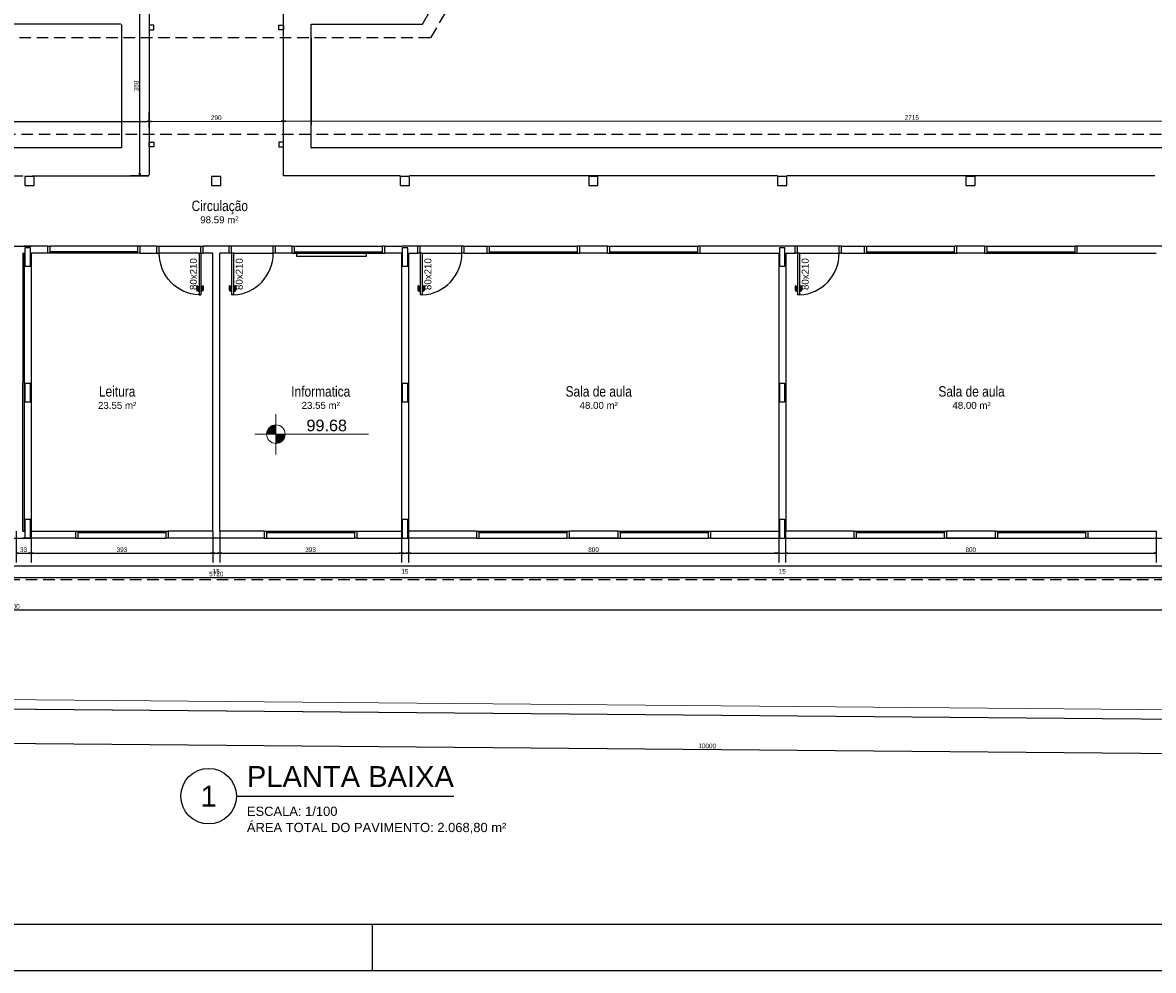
# Model space of a CAD drawing. Header units: millimetres. Extents: x -109 to 627, y -178 to 173.
# Tile 72 of 178: x 19 to 43, y 0 to 20. Entities that reach past the tile are written whole.
import ezdxf
from ezdxf.enums import TextEntityAlignment as Align

# ---------------------------------------------------------------- set-up
doc = ezdxf.new("R2010")
doc.units = ezdxf.units.MM
doc.linetypes.add('HIDDEN', pattern=[0.375, 0.25, -0.125])
for name, color, linetype in [('A-JANEL', 3, 'Continuous'), ('A-PAREDE', 5, 'Continuous'), ('A-PILAR', 6, 'Continuous'), ('A-PISOS-NIVEL', 1, 'Continuous'), ('A-PORTA', 3, 'Continuous'), ('A-PROJCOBERTURA', 7, 'HIDDEN')]:
    doc.layers.add(name, color=color, linetype=linetype)
for name, color, linetype, lineweight in [('ARQ - COTA_NÍVEL', 2, 'Continuous', 5), ('ARQ -SIMBOLO_PORTA', 2, 'Continuous', 9), ('ARQ -TEXTO_AMBIENTE', 2, 'Continuous', 5), ('MURO', 2, 'Continuous', 0)]:
    doc.layers.add(name, color=color, linetype=linetype, lineweight=lineweight)
doc.styles.add('Arial Narrow', font='ARIALN.TTF', dxfattribs={"height": 0.225})
doc.styles.add('Arial_2', font='arial.ttf', dxfattribs={"height": 0.15})
doc.styles.add('GULIM', font='Gulim.ttf')
doc.styles.get("Standard").update_dxf_attribs({"font": 'arial.ttf'})
doc.dimstyles.new('GULIM-100', dxfattribs={"dimtxt": 0.1, "dimasz": 0.05, "dimexe": 0.2, "dimexo": 0, "dimgap": 0.025, "dimtad": 1, "dimdec": 0, "dimlfac": 100, "dimzin": 12, "dimdsep": 46, "dimtxsty": 'GULIM', "dimblk": 'OPEN30', "dimcen": 0, "dimclrd": 152, "dimclre": 152, "dimclrt": 152, "dimaunit": 1, "dimadec": 0, "dimazin": 0, "dimtfac": 1.875, "dimtdec": 0, "dimtmove": 2, "dimatfit": 3, "dimldrblk": 'OPEN30', "dimfxl": 0, "dimtolj": 1, "dimtzin": 12, "dimlwd": -1, "dimarcsym": 0})

# ---------------------------------------------------------------- blocks, each defined once
blk = doc.blocks.new('P-PM901')
at = {"layer": 'A-PORTA', "color": 2}
for p, q in [((-0.095, 0.935), (-0.095, 0.985)), ((-0.095, 0.985), (-0.09, 0.985)), ((-0.09, 0.15), (-0.09, 1.05)), ((-0.09, 1.05), (-0.05, 1.05)), ((-0.05, 0.15), (-0.05, 1.05)), ((-0.045, 0.985), (-0.05, 0.985)), ((-0.045, 0.935), (-0.045, 0.985)), ((-0.14, 0.86), (-0.14, 0.94)), ((-0.12, 0.86), (-0.12, 0.94)), ((-0.11, 0.97), (-0.095, 0.97)), ((-0.11, 0.95), (-0.095, 0.95)), ((-0.095, 0.935), (-0.09, 0.935)), ((-0.045, 0.935), (-0.05, 0.935)), ((-0.03, 0.97), (-0.045, 0.97)), ((-0.03, 0.95), (-0.045, 0.95)), ((-0.02, 0.86), (-0.02, 0.94)), ((0, 0.86), (0, 0.94)), ((-1, 0.15), (-1, 0)), ((-1, 0.15), (-0.95, 0.15)), ((-0.95, 0.15), (-0.95, 0)), ((-0.09, 0.15), (-0.05, 0.15)), ((-0.05, 0.15), (-0.05, 0)), ((-0.05, 0.15), (0, 0.15)), ((-0.05, 0), (0, 0)), ((0, 0.15), (0, 0)), ((-1, 0), (-0.95, 0))]:
    blk.add_line(p, q, dxfattribs=at)
for centre, radius, start, end in [((-0.05, 0.151), 0.9, 92.866, 180.0717), ((-0.11, 0.94), 0.03, 90, 180), ((-0.13, 0.86), 0.01, 180, 0), ((-0.11, 0.94), 0.01, 90, 180), ((-0.03, 0.94), 0.03, 0, 90), ((-0.03, 0.94), 0.01, 0, 90), ((-0.01, 0.86), 0.01, 180, 360)]:
    blk.add_arc(centre, radius, start, end, dxfattribs=at)
blk = doc.blocks.new('_Open30')
at = {"color": 0, "linetype": 'ByBlock', "lineweight": -2}
for p, q in [((-1, 0.27), (0, 0)), ((0, 0), (-1, -0.27)), ((0, 0), (-1, 0))]:
    blk.add_line(p, q, dxfattribs=at)
blk = doc.blocks.new('*D841')
at = {"color": 152, "lineweight": -2, "transparency": 16777216}
for p, q in [((18.704, 9.488), (18.704, 8.809)), ((19.029, 9.488), (19.029, 8.809))]:
    blk.add_line(p, q, dxfattribs=at)
at = {"color": 152, "transparency": 16777216}
blk.add_line((18.754, 9.009), (18.979, 9.009), dxfattribs=at)
at = {"layer": 'Defpoints', "color": 0, "transparency": 16777216}
for p in [(18.704, 9.488), (19.029, 9.488), (19.029, 9.009)]:
    blk.add_point(p, dxfattribs=at)
at = {"color": 152, "transparency": 16777216, "xscale": 0.05, "yscale": 0.05, "zscale": 0.05, "rotation": 180}
blk.add_blockref('_Open30', (18.704, 9.009), dxfattribs=at)
at = {"color": 152, "transparency": 16777216, "xscale": 0.05, "yscale": 0.05, "zscale": 0.05}
blk.add_blockref('_Open30', (19.029, 9.009), dxfattribs=at)
at = {"color": 152, "transparency": 16777216, "insert": (18.866, 9.085), "char_height": 0.1, "attachment_point": 5, "style": 'GULIM'}
blk.add_mtext('\\A1;33', dxfattribs=at)
blk = doc.blocks.new('*D842')
at = {"color": 152, "lineweight": -2, "transparency": 16777216}
for p, q in [((19.029, 9.488), (19.029, 8.809)), ((22.954, 9.488), (22.954, 8.809))]:
    blk.add_line(p, q, dxfattribs=at)
at = {"color": 152, "transparency": 16777216}
blk.add_line((19.079, 9.009), (22.904, 9.009), dxfattribs=at)
at = {"layer": 'Defpoints', "color": 0, "transparency": 16777216}
for p in [(19.029, 9.488), (22.954, 9.488), (22.954, 9.009)]:
    blk.add_point(p, dxfattribs=at)
at = {"color": 152, "transparency": 16777216, "xscale": 0.05, "yscale": 0.05, "zscale": 0.05, "rotation": 180}
blk.add_blockref('_Open30', (19.029, 9.009), dxfattribs=at)
at = {"color": 152, "transparency": 16777216, "xscale": 0.05, "yscale": 0.05, "zscale": 0.05}
blk.add_blockref('_Open30', (22.954, 9.009), dxfattribs=at)
at = {"color": 152, "transparency": 16777216, "insert": (20.992, 9.085), "char_height": 0.1, "attachment_point": 5, "style": 'GULIM'}
blk.add_mtext('\\A1;393', dxfattribs=at)
blk = doc.blocks.new('*D843')
at = {"color": 152, "lineweight": -2, "transparency": 16777216}
for p, q in [((22.954, 9.488), (22.954, 8.809)), ((23.104, 9.488), (23.104, 8.809))]:
    blk.add_line(p, q, dxfattribs=at)
at = {"color": 152, "transparency": 16777216}
blk.add_line((23.004, 9.009), (23.054, 9.009), dxfattribs=at)
at = {"layer": 'Defpoints', "color": 0, "transparency": 16777216}
for p in [(22.954, 9.488), (23.104, 9.488), (23.104, 9.009)]:
    blk.add_point(p, dxfattribs=at)
at = {"color": 152, "transparency": 16777216, "xscale": 0.05, "yscale": 0.05, "zscale": 0.05, "rotation": 180}
blk.add_blockref('_Open30', (22.954, 9.009), dxfattribs=at)
at = {"color": 152, "transparency": 16777216, "xscale": 0.05, "yscale": 0.05, "zscale": 0.05}
blk.add_blockref('_Open30', (23.104, 9.009), dxfattribs=at)
at = {"color": 152, "transparency": 16777216, "insert": (23.029, 8.617), "char_height": 0.1, "attachment_point": 5, "style": 'GULIM'}
blk.add_mtext('\\A1;15', dxfattribs=at)
blk = doc.blocks.new('*D844')
at = {"color": 152, "lineweight": -2, "transparency": 16777216}
for p, q in [((23.104, 9.488), (23.104, 8.809)), ((27.029, 9.488), (27.029, 8.809))]:
    blk.add_line(p, q, dxfattribs=at)
at = {"color": 152, "transparency": 16777216}
blk.add_line((23.154, 9.009), (26.979, 9.009), dxfattribs=at)
at = {"layer": 'Defpoints', "color": 0, "transparency": 16777216}
for p in [(23.104, 9.488), (27.029, 9.488), (27.029, 9.009)]:
    blk.add_point(p, dxfattribs=at)
at = {"color": 152, "transparency": 16777216, "xscale": 0.05, "yscale": 0.05, "zscale": 0.05, "rotation": 180}
blk.add_blockref('_Open30', (23.104, 9.009), dxfattribs=at)
at = {"color": 152, "transparency": 16777216, "xscale": 0.05, "yscale": 0.05, "zscale": 0.05}
blk.add_blockref('_Open30', (27.029, 9.009), dxfattribs=at)
at = {"color": 152, "transparency": 16777216, "insert": (25.067, 9.085), "char_height": 0.1, "attachment_point": 5, "style": 'GULIM'}
blk.add_mtext('\\A1;393', dxfattribs=at)
blk = doc.blocks.new('*D845')
at = {"color": 152, "lineweight": -2, "transparency": 16777216}
for p, q in [((27.029, 9.488), (27.029, 8.809)), ((27.179, 9.488), (27.179, 8.809))]:
    blk.add_line(p, q, dxfattribs=at)
at = {"color": 152, "transparency": 16777216}
blk.add_line((27.079, 9.009), (27.129, 9.009), dxfattribs=at)
at = {"layer": 'Defpoints', "color": 0, "transparency": 16777216}
for p in [(27.029, 9.488), (27.179, 9.488), (27.179, 9.009)]:
    blk.add_point(p, dxfattribs=at)
at = {"color": 152, "transparency": 16777216, "xscale": 0.05, "yscale": 0.05, "zscale": 0.05, "rotation": 180}
blk.add_blockref('_Open30', (27.029, 9.009), dxfattribs=at)
at = {"color": 152, "transparency": 16777216, "xscale": 0.05, "yscale": 0.05, "zscale": 0.05}
blk.add_blockref('_Open30', (27.179, 9.009), dxfattribs=at)
at = {"color": 152, "transparency": 16777216, "insert": (27.104, 8.617), "char_height": 0.1, "attachment_point": 5, "style": 'GULIM'}
blk.add_mtext('\\A1;15', dxfattribs=at)
blk = doc.blocks.new('*D846')
at = {"color": 152, "lineweight": -2, "transparency": 16777216}
for p, q in [((27.179, 9.488), (27.179, 8.809)), ((35.179, 9.488), (35.179, 8.809))]:
    blk.add_line(p, q, dxfattribs=at)
at = {"color": 152, "transparency": 16777216}
blk.add_line((27.229, 9.009), (35.129, 9.009), dxfattribs=at)
at = {"layer": 'Defpoints', "color": 0, "transparency": 16777216}
for p in [(27.179, 9.488), (35.179, 9.488), (35.179, 9.009)]:
    blk.add_point(p, dxfattribs=at)
at = {"color": 152, "transparency": 16777216, "xscale": 0.05, "yscale": 0.05, "zscale": 0.05, "rotation": 180}
blk.add_blockref('_Open30', (27.179, 9.009), dxfattribs=at)
at = {"color": 152, "transparency": 16777216, "xscale": 0.05, "yscale": 0.05, "zscale": 0.05}
blk.add_blockref('_Open30', (35.179, 9.009), dxfattribs=at)
at = {"color": 152, "transparency": 16777216, "insert": (31.179, 9.085), "char_height": 0.1, "attachment_point": 5, "style": 'GULIM'}
blk.add_mtext('\\A1;800', dxfattribs=at)
blk = doc.blocks.new('*D847')
at = {"color": 152, "lineweight": -2, "transparency": 16777216}
for p, q in [((35.179, 9.488), (35.179, 8.809)), ((35.329, 9.488), (35.329, 8.809))]:
    blk.add_line(p, q, dxfattribs=at)
at = {"color": 152, "transparency": 16777216}
for p, q in [((35.129, 9.009), (35.079, 9.009)), ((35.179, 9.009), (35.329, 9.009)), ((35.379, 9.009), (35.429, 9.009))]:
    blk.add_line(p, q, dxfattribs=at)
at = {"layer": 'Defpoints', "color": 0, "transparency": 16777216}
for p in [(35.179, 9.488), (35.329, 9.488), (35.329, 9.009)]:
    blk.add_point(p, dxfattribs=at)
at = {"color": 152, "transparency": 16777216, "xscale": 0.05, "yscale": 0.05, "zscale": 0.05}
blk.add_blockref('_Open30', (35.179, 9.009), dxfattribs=at)
at = {"color": 152, "transparency": 16777216, "xscale": 0.05, "yscale": 0.05, "zscale": 0.05, "rotation": 180}
blk.add_blockref('_Open30', (35.329, 9.009), dxfattribs=at)
at = {"color": 152, "transparency": 16777216, "insert": (35.254, 8.617), "char_height": 0.1, "attachment_point": 5, "style": 'GULIM'}
blk.add_mtext('\\A1;15', dxfattribs=at)
blk = doc.blocks.new('*D848')
at = {"color": 152, "lineweight": -2, "transparency": 16777216}
for p, q in [((35.329, 9.488), (35.329, 8.809)), ((43.329, 9.488), (43.329, 8.809))]:
    blk.add_line(p, q, dxfattribs=at)
at = {"color": 152, "transparency": 16777216}
blk.add_line((35.379, 9.009), (43.279, 9.009), dxfattribs=at)
at = {"layer": 'Defpoints', "color": 0, "transparency": 16777216}
for p in [(35.329, 9.488), (43.329, 9.488), (43.329, 9.009)]:
    blk.add_point(p, dxfattribs=at)
at = {"color": 152, "transparency": 16777216, "xscale": 0.05, "yscale": 0.05, "zscale": 0.05, "rotation": 180}
blk.add_blockref('_Open30', (35.329, 9.009), dxfattribs=at)
at = {"color": 152, "transparency": 16777216, "xscale": 0.05, "yscale": 0.05, "zscale": 0.05}
blk.add_blockref('_Open30', (43.329, 9.009), dxfattribs=at)
at = {"color": 152, "transparency": 16777216, "insert": (39.329, 9.085), "char_height": 0.1, "attachment_point": 5, "style": 'GULIM'}
blk.add_mtext('\\A1;800', dxfattribs=at)
blk = doc.blocks.new('*D852')
at = {"color": 152, "lineweight": -2, "transparency": 16777216}
for p, q in [((-5.569, 9.338), (-5.569, 8.284)), ((51.629, 9.338), (51.629, 8.284))]:
    blk.add_line(p, q, dxfattribs=at)
at = {"color": 152, "transparency": 16777216}
blk.add_line((-5.519, 8.484), (51.579, 8.484), dxfattribs=at)
at = {"layer": 'Defpoints', "color": 0, "transparency": 16777216}
for p in [(-5.569, 9.338), (51.629, 9.338), (51.629, 8.484)]:
    blk.add_point(p, dxfattribs=at)
at = {"color": 152, "transparency": 16777216, "xscale": 0.05, "yscale": 0.05, "zscale": 0.05, "rotation": 180}
blk.add_blockref('_Open30', (-5.569, 8.484), dxfattribs=at)
at = {"color": 152, "transparency": 16777216, "xscale": 0.05, "yscale": 0.05, "zscale": 0.05}
blk.add_blockref('_Open30', (51.629, 8.484), dxfattribs=at)
at = {"color": 152, "transparency": 16777216, "insert": (23.03, 8.56), "char_height": 0.1, "attachment_point": 5, "style": 'GULIM'}
blk.add_mtext('\\A1;5720', dxfattribs=at)
blk = doc.blocks.new('*D853')
at = {"color": 152, "lineweight": -2, "transparency": 16777216}
for p, q in [((-14.367, 9.338), (-14.367, 7.584)), ((51.629, 9.338), (51.629, 7.584))]:
    blk.add_line(p, q, dxfattribs=at)
at = {"color": 152, "transparency": 16777216}
blk.add_line((-14.317, 7.784), (51.579, 7.784), dxfattribs=at)
at = {"layer": 'Defpoints', "color": 0, "transparency": 16777216}
for p in [(-14.367, 9.338), (51.629, 9.338), (51.629, 7.784)]:
    blk.add_point(p, dxfattribs=at)
at = {"color": 152, "transparency": 16777216, "xscale": 0.05, "yscale": 0.05, "zscale": 0.05, "rotation": 180}
blk.add_blockref('_Open30', (-14.367, 7.784), dxfattribs=at)
at = {"color": 152, "transparency": 16777216, "xscale": 0.05, "yscale": 0.05, "zscale": 0.05}
blk.add_blockref('_Open30', (51.629, 7.784), dxfattribs=at)
at = {"color": 152, "transparency": 16777216, "insert": (18.631, 7.86), "char_height": 0.1, "attachment_point": 5, "style": 'GULIM'}
blk.add_mtext('\\A1;6600', dxfattribs=at)
blk = doc.blocks.new('*D900')
at = {"color": 152, "lineweight": -2, "transparency": 16777216}
for p, q in [((21.569, 21.038), (21.178, 21.038)), ((21.569, 17.163), (21.178, 17.163))]:
    blk.add_line(p, q, dxfattribs=at)
at = {"color": 152, "transparency": 16777216}
blk.add_line((21.378, 17.213), (21.378, 20.988), dxfattribs=at)
at = {"layer": 'Defpoints', "color": 0, "transparency": 16777216}
for p in [(21.378, 21.038), (21.569, 21.038), (21.569, 17.163)]:
    blk.add_point(p, dxfattribs=at)
at = {"color": 152, "transparency": 16777216, "xscale": 0.05, "yscale": 0.05, "zscale": 0.05}
for p, rotation in [((21.378, 21.038), 90), ((21.378, 17.163), 270)]:
    blk.add_blockref('_Open30', p, dxfattribs=dict(at, rotation=rotation))
at = {"color": 152, "transparency": 16777216, "insert": (21.302, 19.1), "char_height": 0.1, "attachment_point": 5, "rotation": 90, "style": 'GULIM'}
blk.add_mtext('\\A1;388', dxfattribs=at)
blk = doc.blocks.new('Elevações de ponto - Cota de Nível 1-825078-NÍVEL 1')
at = {"layer": 'ARQ - COTA_NÍVEL'}
h = blk.add_hatch(color=256, dxfattribs=at)
edge = h.paths.add_edge_path(flags=0)
edge.add_line((0, 0.00228), (0, 0.00068))
edge.add_line((0, 0.00068), (-0.0016, 0.00068))
edge.add_arc((0, 0.00068), 0.0016, 90, 180, ccw=False)
h = blk.add_hatch(color=256, dxfattribs=at)
edge = h.paths.add_edge_path(flags=0)
edge.add_arc((0, 0.00068), 0.0016, 270, 360, ccw=False)
edge.add_line((0, -0.00092), (0, 0.00068))
edge.add_line((0, 0.00068), (0.0016, 0.00068))
for p, q in [((0, 0.00411), (0, -0.00284)), ((0, -0.00218), (0, 0.00308)), ((0, 0.00068), (0, 0.00228)), ((-0.00366, 0.00068), (0.016, 0.00068)), ((-0.0016, 0.00068), (0, 0.00068)), ((0.0016, 0.00068), (0, 0.00068)), ((0, 0.00068), (0, -0.00092))]:
    blk.add_line(p, q, dxfattribs=at)
blk.add_circle((0, 0.00068), 0.0016, dxfattribs=at)
for start, end in [(90, 180), (270, 360)]:
    blk.add_arc((0, 0.00068), 0.0016, start, end, dxfattribs=at)
blk = doc.blocks.new('*D912')
at = {"color": 152, "lineweight": -2, "transparency": 16777216}
for p, q in [((-5.593, 18.177), (-5.593, 18.527)), ((21.579, 18.187), (21.579, 18.537))]:
    blk.add_line(p, q, dxfattribs=at)
at = {"color": 152, "transparency": 16777216}
blk.add_line((-5.543, 18.327), (21.529, 18.337), dxfattribs=at)
at = {"layer": 'Defpoints', "color": 0, "transparency": 16777216}
for p in [(21.579, 18.337), (-5.593, 17.163), (21.579, 17.173)]:
    blk.add_point(p, dxfattribs=at)
at = {"color": 152, "transparency": 16777216, "xscale": 0.05, "yscale": 0.05, "zscale": 0.05}
for p, rotation in [((-5.593, 18.327), 180.0210863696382), ((21.579, 18.337), 0.02108636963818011)]:
    blk.add_blockref('_Open30', p, dxfattribs=dict(at, rotation=rotation))
at = {"color": 152, "transparency": 16777216, "insert": (7.993, 18.409), "char_height": 0.1, "attachment_point": 5, "rotation": 0.0211, "style": 'GULIM', "bg_fill": 3, "box_fill_scale": 1.1, "bg_fill_color": 256, "bg_fill_true_color": 13158600, "bg_fill_transparency": 0}
blk.add_mtext('\\A1;2717', dxfattribs=at)
blk = doc.blocks.new('*D913')
at = {"color": 152, "lineweight": -2, "transparency": 16777216}
for p, q in [((21.579, 18.187), (21.579, 18.537)), ((24.479, 18.249), (24.479, 18.538))]:
    blk.add_line(p, q, dxfattribs=at)
at = {"color": 152, "transparency": 16777216}
blk.add_line((21.629, 18.337), (24.429, 18.338), dxfattribs=at)
at = {"layer": 'Defpoints', "color": 0, "transparency": 16777216}
for p in [(24.479, 18.338), (24.479, 18.249), (21.579, 17.173)]:
    blk.add_point(p, dxfattribs=at)
at = {"color": 152, "transparency": 16777216, "xscale": 0.05, "yscale": 0.05, "zscale": 0.05}
for p, rotation in [((21.579, 18.337), 180.0210811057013), ((24.479, 18.338), 0.02108110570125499)]:
    blk.add_blockref('_Open30', p, dxfattribs=dict(at, rotation=rotation))
at = {"color": 152, "transparency": 16777216, "insert": (23.029, 18.414), "char_height": 0.1, "attachment_point": 5, "rotation": 0.0211, "style": 'GULIM', "bg_fill": 3, "box_fill_scale": 1.1, "bg_fill_color": 256, "bg_fill_true_color": 13158600, "bg_fill_transparency": 0}
blk.add_mtext('\\A1;290', dxfattribs=at)
blk = doc.blocks.new('*D914')
at = {"color": 152, "lineweight": -2, "transparency": 16777216}
for p, q in [((24.479, 18.249), (24.479, 18.538)), ((51.629, 18.198), (51.629, 18.548))]:
    blk.add_line(p, q, dxfattribs=at)
at = {"color": 152, "transparency": 16777216}
blk.add_line((24.529, 18.338), (51.579, 18.348), dxfattribs=at)
at = {"layer": 'Defpoints', "color": 0, "transparency": 16777216}
for p in [(51.629, 18.348), (24.479, 18.249), (51.629, 17.163)]:
    blk.add_point(p, dxfattribs=at)
at = {"color": 152, "transparency": 16777216, "xscale": 0.05, "yscale": 0.05, "zscale": 0.05}
for p, rotation in [((24.479, 18.338), 180.0210811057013), ((51.629, 18.348), 0.02108110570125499)]:
    blk.add_blockref('_Open30', p, dxfattribs=dict(at, rotation=rotation))
at = {"color": 152, "transparency": 16777216, "insert": (38.054, 18.42), "char_height": 0.1, "attachment_point": 5, "rotation": 0.0211, "style": 'GULIM', "bg_fill": 3, "box_fill_scale": 1.1, "bg_fill_color": 256, "bg_fill_true_color": 13158600, "bg_fill_transparency": 0}
blk.add_mtext('\\A1;2715', dxfattribs=at)
blk = doc.blocks.new('*D983')
at = {"color": 152, "lineweight": -2, "transparency": 16777216}
for p, q in [((-16.208, 5.964), (-16.217, 5.014)), ((83.49, 5.08), (83.482, 4.13))]:
    blk.add_line(p, q, dxfattribs=at)
at = {"color": 152, "transparency": 16777216}
blk.add_line((-16.165, 5.213), (83.433, 4.33), dxfattribs=at)
at = {"layer": 'Defpoints', "color": 0, "transparency": 16777216}
for p in [(-16.208, 5.964), (83.49, 5.08), (83.483, 4.33)]:
    blk.add_point(p, dxfattribs=at)
at = {"color": 152, "transparency": 16777216, "xscale": 0.05, "yscale": 0.05, "zscale": 0.05}
for p, rotation in [((-16.215, 5.214), 179.4919130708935), ((83.483, 4.33), 359.4919130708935)]:
    blk.add_blockref('_Open30', p, dxfattribs=dict(at, rotation=rotation))
at = {"color": 152, "transparency": 16777216, "insert": (33.635, 4.848), "char_height": 0.1, "attachment_point": 5, "rotation": 359.4919, "style": 'GULIM'}
blk.add_mtext('\\A1;10000', dxfattribs=at)

msp = doc.modelspace()

# ---------------------------------------------------------------- linework, layer by layer
at = {"linetype": 'Continuous'}
msp.add_line((-16.21151, 5.951), (83.48997, 5.0798), dxfattribs=at)
at = {"color": 2}
msp.add_line((23.4641, 3.76205), (28.16407, 3.76205), dxfattribs=at)
at = {"color": 1}
msp.add_line((26.4, 1), (26.4, 0), dxfattribs=at)
at = {"color": 2}
msp.add_lwpolyline([(-31.6, 0), (118.9, 0), (118.9, 89.1), (-31.6, 89.1)], close=True, dxfattribs=at)
at = {"color": 6}
msp.add_lwpolyline([(-29.1, 1), (117.9, 1), (117.9, 88.1), (-29.1, 88.1)], close=True, dxfattribs=at)
at = {"color": 2}
msp.add_circle((22.8641, 3.76205), 0.6, dxfattribs=at)
at = {"layer": 'A-JANEL', "color": 2}
for p, q in [((19.38884, 15.63775), (19.43884, 15.63775)), ((21.33884, 15.63775), (19.43884, 15.63775)), ((19.43884, 15.48775), (19.43884, 15.63775)), ((21.38884, 15.63775), (21.33884, 15.63775)), ((21.33884, 15.48775), (21.33884, 15.63775)), ((24.66973, 15.63775), (24.71973, 15.63775)), ((24.71973, 15.63775), (26.61973, 15.63775)), ((24.71973, 15.48775), (24.71973, 15.63775)), ((26.61973, 15.48775), (26.61973, 15.63775)), ((26.66973, 15.63775), (26.61973, 15.63775)), ((28.87928, 15.63775), (28.92928, 15.63775)), ((28.92928, 15.48775), (28.92928, 15.63775)), ((28.92928, 15.63775), (30.82928, 15.63775)), ((30.87928, 15.63775), (30.82928, 15.63775)), ((30.82928, 15.48775), (30.82928, 15.63775)), ((31.47928, 15.63775), (31.52928, 15.63775)), ((31.52928, 15.48775), (31.52928, 15.63775)), ((31.52928, 15.63775), (33.42928, 15.63775)), ((33.42928, 15.48775), (33.42928, 15.63775)), ((33.47928, 15.63775), (33.42928, 15.63775)), ((37.02928, 15.63775), (37.07928, 15.63775)), ((37.07928, 15.48775), (37.07928, 15.63775)), ((37.07928, 15.63775), (38.97928, 15.63775)), ((38.97928, 15.48775), (38.97928, 15.63775)), ((39.02928, 15.63775), (38.97928, 15.63775)), ((39.62928, 15.63775), (39.67928, 15.63775)), ((39.67928, 15.48775), (39.67928, 15.63775)), ((39.67928, 15.63775), (41.57928, 15.63775)), ((41.62928, 15.63775), (41.57928, 15.63775)), ((41.57928, 15.48775), (41.57928, 15.63775)), ((21.38884, 15.48775), (19.38884, 15.48775)), ((21.33884, 15.51775), (19.43884, 15.51775)), ((24.66973, 15.48775), (26.66973, 15.48775)), ((24.71973, 15.51775), (26.61973, 15.51775)), ((28.87928, 15.48775), (30.87928, 15.48775)), ((28.92928, 15.51775), (30.82928, 15.51775)), ((31.47928, 15.48775), (33.47928, 15.48775)), ((31.52928, 15.51775), (33.42928, 15.51775)), ((37.02928, 15.48775), (39.02928, 15.48775)), ((37.07928, 15.51775), (38.97928, 15.51775)), ((39.62928, 15.48775), (41.62928, 15.48775)), ((39.67928, 15.51775), (41.57928, 15.51775)), ((19.99178, 9.48775), (21.99178, 9.48775)), ((19.99178, 9.33775), (20.04178, 9.33775)), ((20.04178, 9.48775), (20.04178, 9.33775)), ((20.04178, 9.45775), (21.94178, 9.45775)), ((20.04178, 9.33775), (21.94178, 9.33775)), ((21.94178, 9.48775), (21.94178, 9.33775)), ((21.99178, 9.33775), (21.94178, 9.33775)), ((24.06678, 9.48775), (26.06678, 9.48775)), ((24.06678, 9.33775), (24.11678, 9.33775)), ((24.11678, 9.48775), (24.11678, 9.33775)), ((24.11678, 9.45775), (26.01678, 9.45775)), ((24.11678, 9.33775), (26.01678, 9.33775)), ((26.01678, 9.48775), (26.01678, 9.33775)), ((26.06678, 9.33775), (26.01678, 9.33775)), ((28.65428, 9.48775), (30.65428, 9.48775)), ((28.65428, 9.33775), (28.70428, 9.33775)), ((28.70428, 9.48775), (28.70428, 9.33775)), ((28.70428, 9.45775), (30.60428, 9.45775)), ((28.70428, 9.33775), (30.60428, 9.33775)), ((30.60428, 9.48775), (30.60428, 9.33775)), ((30.65428, 9.33775), (30.60428, 9.33775)), ((31.70428, 9.48775), (33.70428, 9.48775)), ((31.70428, 9.33775), (31.75428, 9.33775)), ((31.75428, 9.48775), (31.75428, 9.33775)), ((31.75428, 9.45775), (33.65428, 9.45775)), ((31.75428, 9.33775), (33.65428, 9.33775)), ((33.65428, 9.48775), (33.65428, 9.33775)), ((33.70428, 9.33775), (33.65428, 9.33775)), ((36.80428, 9.48775), (38.80428, 9.48775)), ((36.80428, 9.33775), (36.85428, 9.33775)), ((36.85428, 9.48775), (36.85428, 9.33775)), ((36.85428, 9.45775), (38.75428, 9.45775)), ((36.85428, 9.33775), (38.75428, 9.33775)), ((38.75428, 9.48775), (38.75428, 9.33775)), ((38.80428, 9.33775), (38.75428, 9.33775)), ((39.85428, 9.48775), (41.85428, 9.48775)), ((39.85428, 9.33775), (39.90428, 9.33775)), ((39.90428, 9.48775), (39.90428, 9.33775)), ((39.90428, 9.45775), (41.80428, 9.45775)), ((39.90428, 9.33775), (41.80428, 9.33775)), ((41.80428, 9.48775), (41.80428, 9.33775)), ((41.85428, 9.33775), (41.80428, 9.33775))]:
    msp.add_line(p, q, dxfattribs=at)
msp.add_lwpolyline([(26.26918, 15.46916), (26.26918, 15.41916), (24.76918, 15.41916), (24.76918, 15.46916)], dxfattribs=at)
at = {"layer": 'A-PAREDE', "color": 4}
for p, q in [((35.15428, 17.14775), (35.15428, 16.94775)), ((35.35428, 17.14775), (35.15428, 17.14775)), ((35.35428, 16.94775), (35.35428, 17.14775)), ((39.22428, 17.14775), (39.22428, 16.94775)), ((39.42428, 17.14775), (39.22428, 17.14775)), ((39.42428, 16.94775), (39.42428, 17.14775)), ((35.15428, 16.94775), (35.35428, 16.94775)), ((39.22428, 16.94775), (39.42428, 16.94775)), ((17.17928, 15.63775), (19.02928, 15.63775)), ((19.38884, 15.63775), (18.87928, 15.63775)), ((19.38884, 15.48775), (19.38884, 15.63775)), ((21.38884, 15.48775), (21.38884, 15.63775)), ((21.74839, 15.63775), (21.38884, 15.63775)), ((21.74839, 15.48775), (21.74839, 15.63775)), ((22.74839, 15.48775), (22.74839, 15.63775)), ((23.31017, 15.63775), (22.74839, 15.63775)), ((23.31017, 15.48775), (23.31017, 15.63775)), ((24.31017, 15.48775), (24.31017, 15.63775)), ((24.66973, 15.63775), (24.31017, 15.63775)), ((24.66973, 15.48775), (24.66973, 15.63775)), ((26.66973, 15.48775), (26.66973, 15.63775)), ((26.66973, 15.63775), (27.04051, 15.63775)), ((27.38514, 15.63897), (27.04051, 15.63775)), ((27.38517, 15.48775), (27.38517, 15.63775)), ((28.38517, 15.63775), (28.87928, 15.63775)), ((28.38517, 15.48775), (28.38517, 15.63775)), ((28.87928, 15.48775), (28.87928, 15.63775)), ((30.87928, 15.48775), (30.87928, 15.63775)), ((31.47928, 15.63775), (30.87928, 15.63775)), ((31.47928, 15.48775), (31.47928, 15.63775)), ((35.53517, 15.63775), (33.47928, 15.63775)), ((33.47928, 15.48775), (33.47928, 15.63775)), ((35.53517, 15.48775), (35.53517, 15.63775)), ((36.53517, 15.63775), (37.02928, 15.63775)), ((36.53517, 15.48775), (36.53517, 15.63775)), ((37.02928, 15.48775), (37.02928, 15.63775)), ((39.62928, 15.63775), (39.02928, 15.63775)), ((39.02928, 15.48775), (39.02928, 15.63775)), ((39.62928, 15.48775), (39.62928, 15.63775)), ((43.47928, 15.63775), (41.62928, 15.63775)), ((41.62928, 15.48775), (41.62928, 15.63775)), ((18.85361, 15.48775), (18.87928, 15.48775)), ((18.85361, 15.48775), (18.85361, 12.68775)), ((19.38884, 15.48775), (19.02928, 15.48775)), ((21.38884, 15.48775), (21.74839, 15.48775)), ((22.95428, 15.48775), (22.74839, 15.48775)), ((23.31017, 15.48775), (23.10428, 15.48775)), ((24.66973, 15.48775), (24.31017, 15.48775)), ((27.02928, 15.48775), (26.66973, 15.48775)), ((27.17928, 15.48775), (27.38517, 15.48775)), ((28.38517, 15.48775), (28.87928, 15.48775)), ((31.47928, 15.48775), (30.87928, 15.48775)), ((33.47928, 15.48775), (35.17928, 15.48775)), ((35.17928, 15.48775), (35.17928, 9.48775)), ((35.32928, 15.48775), (35.32928, 9.48775)), ((35.32928, 15.48775), (35.53517, 15.48775)), ((36.53517, 15.48775), (37.02928, 15.48775)), ((39.62928, 15.48775), (39.02928, 15.48775)), ((41.62928, 15.48775), (43.32928, 15.48775)), ((17.40428, 9.33775), (19.02928, 9.33775)), ((18.89428, 9.33775), (19.01428, 9.33775)), ((33.70428, 9.48775), (35.17928, 9.48775)), ((33.70428, 9.48775), (33.70428, 9.33775)), ((33.70428, 9.33775), (36.80428, 9.33775)), ((36.80428, 9.48775), (35.32928, 9.48775)), ((36.80428, 9.48775), (36.80428, 9.33775)), ((39.85428, 9.48775), (38.80428, 9.48775)), ((38.80428, 9.48775), (38.80428, 9.33775)), ((39.85428, 9.33775), (38.80428, 9.33775)), ((39.85428, 9.48775), (39.85428, 9.33775)), ((41.85428, 9.48775), (43.32928, 9.48775)), ((41.85428, 9.48775), (41.85428, 9.33775))]:
    msp.add_line(p, q, dxfattribs=at)
at = {"layer": 'A-PAREDE', "color": 1}
for p, q in [((36.48517, 15.63775), (35.58517, 15.63775)), ((35.62517, 15.48775), (36.48517, 15.48775))]:
    msp.add_line(p, q, dxfattribs=at)
at = {"layer": 'A-PAREDE', "color": 252}
for p, q in [((35.19428, 15.60775), (35.19428, 15.20775)), ((35.31428, 15.60775), (35.19428, 15.60775)), ((35.31428, 15.20775), (35.31428, 15.60775)), ((35.19428, 15.20775), (35.31428, 15.20775)), ((35.19428, 12.67775), (35.19428, 12.27775)), ((35.31428, 12.67775), (35.19428, 12.67775)), ((35.31428, 12.27775), (35.31428, 12.67775)), ((35.19428, 12.27775), (35.31428, 12.27775)), ((35.19428, 9.73775), (35.19428, 9.33775)), ((35.31428, 9.73775), (35.19428, 9.73775)), ((35.31428, 9.33775), (35.31428, 9.73775)), ((35.19428, 9.33775), (35.31428, 9.33775))]:
    msp.add_line(p, q, dxfattribs=at)
at = {"layer": 'A-PAREDE', "color": 4}
for points in [[(31.47928, 15.63775), (30.87928, 15.63775)], [(39.62928, 15.63775), (39.02928, 15.63775)], [(31.47928, 15.48775), (30.87928, 15.48775)], [(39.62928, 15.48775), (39.02928, 15.48775)], [(38.80428, 9.33775), (39.85428, 9.33775)], [(41.85428, 9.33775), (43.47928, 9.33775)]]:
    msp.add_lwpolyline(points, dxfattribs=at)
at = {"layer": 'A-PILAR', "color": 4, "linetype": 'Continuous'}
for p, q in [((18.89428, 17.14775), (18.89428, 16.94775)), ((19.09428, 17.14775), (18.89428, 17.14775)), ((19.09428, 16.94775), (19.09428, 17.14775)), ((22.92928, 17.14775), (22.92928, 16.94775)), ((23.12928, 17.14775), (22.92928, 17.14775)), ((23.12928, 16.94775), (23.12928, 17.14775)), ((27.00428, 17.14775), (27.00428, 16.94775)), ((27.20428, 17.14775), (27.00428, 17.14775)), ((27.20428, 16.94775), (27.20428, 17.14775)), ((31.07428, 17.14775), (31.07428, 16.94775)), ((31.27428, 17.14775), (31.07428, 17.14775)), ((31.27428, 16.94775), (31.27428, 17.14775)), ((18.89428, 16.94775), (19.09428, 16.94775)), ((22.92928, 16.94775), (23.12928, 16.94775)), ((27.00428, 16.94775), (27.20428, 16.94775)), ((31.07428, 16.94775), (31.27428, 16.94775))]:
    msp.add_line(p, q, dxfattribs=at)
at = {"layer": 'A-PILAR', "color": 4}
for points in [[(21.57928, 20.31275), (21.67928, 20.31275), (21.67928, 20.41275), (21.57928, 20.41275)], [(24.47928, 20.31275), (24.37928, 20.31275), (24.37928, 20.41275), (24.47928, 20.41275)], [(21.57928, 17.88775), (21.67928, 17.88775), (21.67928, 17.78775), (21.57928, 17.78775)], [(24.47928, 17.88775), (24.37928, 17.88775), (24.37928, 17.78775), (24.47928, 17.78775)]]:
    msp.add_lwpolyline(points, close=True, dxfattribs=at)
at = {"layer": 'A-PISOS-NIVEL', "color": 252}
for p, q in [((27.48343, 20.43775), (31.20625, 26.88587)), ((20.96928, 20.43775), (18.58091, 20.43775)), ((20.97928, 20.42775), (20.97928, 17.76275)), ((25.07928, 17.77275), (25.07928, 20.43775)), ((25.07928, 20.43775), (27.48343, 20.43775)), ((20.97928, 17.76275), (-5.55572, 17.76275)), ((52.23928, 17.76275), (25.08928, 17.76275)), ((18.89428, 15.60775), (18.89428, 15.20775)), ((19.01428, 15.60775), (18.89428, 15.60775)), ((19.01428, 15.20775), (19.01428, 15.60775)), ((27.04428, 15.60775), (27.04428, 15.20775)), ((27.16428, 15.60775), (27.04428, 15.60775)), ((27.16428, 15.20775), (27.16428, 15.60775)), ((18.89428, 15.20775), (19.01428, 15.20775)), ((27.04428, 15.20775), (27.16428, 15.20775)), ((18.89428, 12.67775), (18.89428, 12.27775)), ((19.01428, 12.67775), (18.89428, 12.67775)), ((19.01428, 12.27775), (19.01428, 12.67775)), ((27.04428, 12.67775), (27.04428, 12.27775)), ((27.16428, 12.67775), (27.04428, 12.67775)), ((27.16428, 12.27775), (27.16428, 12.67775)), ((18.89428, 12.27775), (19.01428, 12.27775)), ((27.04428, 12.27775), (27.16428, 12.27775)), ((18.89428, 9.73775), (18.89428, 9.33775)), ((19.01428, 9.73775), (18.89428, 9.73775)), ((19.01428, 9.33775), (19.01428, 9.73775)), ((27.04428, 9.73775), (27.04428, 9.33775)), ((27.16428, 9.73775), (27.04428, 9.73775)), ((27.16428, 9.33775), (27.16428, 9.73775)), ((-6.17072, 8.73775), (52.23928, 8.73749))]:
    msp.add_line(p, q, dxfattribs=at)
at = {"layer": 'A-PISOS-NIVEL', "color": 2}
for p, q in [((21.57928, 21.02775), (21.57928, 17.17275)), ((24.47928, 17.16275), (24.47928, 21.03775)), ((10.90428, 17.16275), (18.85428, 17.16275)), ((19.05428, 17.16275), (21.56928, 17.16275)), ((27.00428, 17.16275), (24.47928, 17.16275)), ((35.15428, 17.16275), (27.20428, 17.16275)), ((43.30428, 17.16275), (35.35428, 17.16275))]:
    msp.add_line(p, q, dxfattribs=at)
at = {"layer": 'A-PISOS-NIVEL', "color": 1}
for p, q in [((21.79839, 15.63775), (22.69839, 15.63775)), ((24.26017, 15.63775), (23.36017, 15.63775)), ((28.33517, 15.63775), (27.43517, 15.63775)), ((22.65839, 15.48775), (21.79839, 15.48775)), ((23.40017, 15.48775), (24.26017, 15.48775)), ((27.47517, 15.48775), (28.33517, 15.48775))]:
    msp.add_line(p, q, dxfattribs=at)
at = {"layer": 'A-PISOS-NIVEL', "color": 4}
for p, q in [((18.87928, 15.48775), (18.87928, 9.48775)), ((18.87928, 15.48775), (18.87928, 9.48775)), ((19.02928, 15.48775), (19.02928, 9.48775)), ((19.02928, 15.48775), (19.02928, 9.48775)), ((22.95428, 9.48775), (22.95428, 15.48775)), ((23.10428, 9.48775), (23.10428, 15.48775)), ((27.02928, 15.48775), (27.02928, 9.48775)), ((27.17928, 15.48775), (27.17928, 9.48775)), ((18.85361, 9.48775), (18.85361, 12.68775)), ((19.02928, 12.48775), (19.02928, 9.48775)), ((18.85361, 9.48775), (18.87928, 9.48775)), ((19.99178, 9.33775), (18.857, 9.33775)), ((19.02928, 9.48775), (19.99178, 9.48775)), ((19.99178, 9.48775), (19.99178, 9.33775)), ((21.99178, 9.48775), (21.99178, 9.33775)), ((22.95428, 9.48775), (21.99178, 9.48775)), ((24.06678, 9.33775), (21.99178, 9.33775)), ((24.06678, 9.48775), (23.10428, 9.48775)), ((24.06678, 9.48775), (24.06678, 9.33775)), ((26.06678, 9.48775), (27.02928, 9.48775)), ((26.06678, 9.48775), (26.06678, 9.33775)), ((26.06678, 9.33775), (27.04428, 9.33775)), ((27.04428, 9.33775), (27.16428, 9.33775)), ((28.65428, 9.33775), (27.16428, 9.33775)), ((28.65428, 9.48775), (27.17928, 9.48775)), ((28.65428, 9.48775), (28.65428, 9.33775)), ((31.70428, 9.48775), (30.65428, 9.48775)), ((30.65428, 9.48775), (30.65428, 9.33775)), ((31.70428, 9.33775), (30.65428, 9.33775)), ((31.70428, 9.48775), (31.70428, 9.33775))]:
    msp.add_line(p, q, dxfattribs=at)
msp.add_lwpolyline([(30.65428, 9.33775), (31.70428, 9.33775)], dxfattribs=at)
at = {"layer": 'A-PISOS-NIVEL', "color": 252}
msp.add_arc((25.08928, 17.77275), 0.01, 180, 270, dxfattribs=at)
at = {"layer": 'A-PROJCOBERTURA', "color": 252}
for p, q in [((32.28398, 28.15255), (27.65952, 20.14275)), ((27.65086, 20.13775), (18.40771, 20.13775)), ((-5.55572, 18.06275), (52.53928, 18.06275)), ((52.53928, 8.43775), (-6.47072, 8.43775))]:
    msp.add_line(p, q, dxfattribs=at)
at = {"layer": 'A-PROJCOBERTURA', "color": 252, "ltscale": 7.5}
for p, q in [((20.97928, 20.13775), (20.97928, 18.06275)), ((25.07928, 20.13775), (25.07928, 18.06275))]:
    msp.add_line(p, q, dxfattribs=at)
at = {"layer": 'MURO', "color": 4, "linetype": 'ByBlock'}
for p, q in [((-16.01693, 6.14931), (83.29286, 5.28153)), ((-16.21151, 5.951), (83.48997, 5.0798))]:
    msp.add_line(p, q, dxfattribs=at)

# ---------------------------------------------------------------- block references
at = {"layer": 'A-PAREDE', "color": 252, "rotation": 180.0000000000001}
msp.add_blockref('P-PM901', (35.53517, 15.63775), dxfattribs=at)
at = {"layer": 'A-PISOS-NIVEL', "color": 252, "xscale": -1, "rotation": 180}
msp.add_blockref('P-PM901', (22.74839, 15.63775), dxfattribs=at)
at = {"layer": 'A-PISOS-NIVEL', "color": 252, "rotation": 180.0000000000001}
for p in [(23.31017, 15.63775), (27.38517, 15.63775)]:
    msp.add_blockref('P-PM901', p, dxfattribs=at)
at = {"layer": 'ARQ - COTA_NÍVEL', "xscale": 124.9999999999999, "yscale": 124.9999999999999, "zscale": 124.9999999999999}
msp.add_blockref('Elevações de ponto - Cota de Nível 1-825078-NÍVEL 1', (24.31816, 11.49556), dxfattribs=at)

# ---------------------------------------------------------------- texts
at = {"color": 6}
msp.add_text('PLANTA BAIXA', height=0.45, dxfattribs=at).set_placement((23.69109, 3.96205))
msp.add_text('1', height=0.45, dxfattribs=at).set_placement((22.8641, 3.76205), align=Align.MIDDLE)
at = {"color": 2}
for s, p in [('ESCALA: 1/100', (23.69109, 3.3364)), ('ÁREA TOTAL DO PAVIMENTO: 2.068,80 m²', (23.69109, 2.9864))]:
    msp.add_text(s, height=0.2, dxfattribs=at).set_placement(p)
at = {"layer": 'ARQ - COTA_NÍVEL', "insert": (24.97894, 11.89439), "char_height": 0.25, "width": 0.8141331, "attachment_point": 1, "line_spacing_factor": 0.941778, "style": 'Arial_2'}
msp.add_mtext('99.68', dxfattribs=at)
at = {"layer": 'ARQ -SIMBOLO_PORTA', "char_height": 0.149961, "width": 0.8224899, "attachment_point": 2, "rotation": 90, "line_spacing_factor": 0.941778, "style": 'Arial_2'}
for insert in [(22.4597, 15.03775), (23.45017, 15.03775), (27.52517, 15.03775), (35.67517, 15.03775)]:
    msp.add_mtext('80x210', dxfattribs=dict(at, insert=insert))
at = {"layer": 'ARQ -TEXTO_AMBIENTE', "attachment_point": 2}
for s, insert, char_height, width, line_spacing_factor, style in [('Circulação', (23.10665, 16.62436), 0.224942, 1.3066052, 0.974696, 'Arial Narrow'), ('98.59 m²', (23.09728, 16.28549), 0.149961, 1.3071714, 0.941778, 'Arial_2'), ('Leitura', (20.88817, 12.6163), 0.224942, 1.8307901, 0.974696, 'Arial Narrow'), ('Informatica', (25.28608, 12.6163), 0.2249417, 1.8307901, 0.974696, 'Arial Narrow'), ('Sala de aula', (31.29088, 12.6163), 0.2249417, 1.8307901, 0.974696, 'Arial Narrow'), ('Sala de aula', (39.34474, 12.6163), 0.2249417, 1.8307901, 0.974696, 'Arial Narrow'), ('23.55 m²', (20.88817, 12.27743), 0.149961, 1.3071714, 0.941778, 'Arial_2'), ('23.55 m²', (25.28608, 12.27743), 0.149961, 1.3071714, 0.941778, 'Arial_2'), ('48.00 m²', (31.29088, 12.27743), 0.149961, 1.3071714, 0.941778, 'Arial_2'), ('48.00 m²', (39.34474, 12.27743), 0.149961, 1.3071714, 0.941778, 'Arial_2')]:
    msp.add_mtext(s, dxfattribs=dict(at, insert=insert, char_height=char_height, width=width, line_spacing_factor=line_spacing_factor, style=style))

# ---------------------------------------------------------------- dimensions: what is measured, and where the dimension line sits
dim = msp.add_linear_dim(base=(21.3778280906, 21.0377480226), p1=(21.5692822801, 17.1627480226), p2=(21.5692822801, 21.0377480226), angle=90, dimstyle='GULIM-100')
dim.commit()
dim.dimension.update_dxf_attribs({"geometry": '*D900', "text_midpoint": (21.3015631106, 19.1002480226)})
for base, p1, p2, picture, middle in [((51.62928, 7.78394), (-14.36718, 9.33759), (51.62928, 9.33775), '*D853', (18.63105, 7.86021)), ((51.62928, 8.48394), (-5.56946, 9.33759), (51.62928, 9.33775), '*D852', (23.02991, 8.56028)), ((19.02928, 9.00881), (18.70361, 9.48775), (19.02928, 9.48775), '*D841', (18.86645, 9.08507)), ((22.9542822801, 9.0088087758), (19.0292822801, 9.4877480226), (22.9542822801, 9.4877480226), '*D842', (20.9917822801, 9.0850737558)), ((23.10428, 9.00881), (22.95428, 9.48775), (23.10428, 9.48775), '*D843', (23.02928, 8.61711)), ((27.0292822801, 9.0088087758), (23.1042822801, 9.4877480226), (27.0292822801, 9.4877480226), '*D844', (25.0667822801, 9.0850737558)), ((27.17928, 9.00881), (27.02928, 9.48775), (27.17928, 9.48775), '*D845', (27.10428, 8.61711)), ((35.17928, 9.00881), (27.17928, 9.48775), (35.17928, 9.48775), '*D846', (31.17928, 9.08507)), ((35.32928, 9.00881), (35.17928, 9.48775), (35.32928, 9.48775), '*D847', (35.25428, 8.61711)), ((43.32928, 9.00881), (35.32928, 9.48775), (43.32928, 9.48775), '*D848', (39.32928, 9.08507))]:
    dim = msp.add_linear_dim(base=base, p1=p1, p2=p2, dimstyle='GULIM-100')
    dim.commit()
    dim.dimension.update_dxf_attribs({"geometry": picture, "text_midpoint": middle})
dim = msp.add_aligned_dim(p1=(-16.20824, 5.96392), p2=(83.48997, 5.0798), distance=-0.7502, text='10000', dimstyle='GULIM-100')
dim.commit()
dim.dimension.update_dxf_attribs({"geometry": '*D983', "text_midpoint": (33.63489, 4.84808)})

# ---------------------------------------------------------------- next in the draw order: dimensions: what is measured, and where the dimension line sits
dim = msp.add_aligned_dim(p1=(-5.59267, 17.16275), p2=(21.57928, 17.17275), distance=1.16451, dimstyle='GULIM-100', override={"dimfxl": 0.15, "dimfxlon": 1, "dimtfill": 1, "dimtfillclr": 256, "dimarcsym": 2})
dim.commit()
dim.dimension.update_dxf_attribs({"geometry": '*D912', "text_midpoint": (7.99285, 18.40866)})

# ---------------------------------------------------------------- next in the draw order: dimensions: what is measured, and where the dimension line sits
dim = msp.add_linear_dim(base=(24.47925, 18.33833), p1=(21.57928, 17.17275), p2=(24.47928, 18.24916), angle=180.021081, dimstyle='GULIM-100', override={"dimfxl": 0.15, "dimfxlon": 1, "dimtfill": 1, "dimtfillclr": 256, "dimarcsym": 2})
dim.commit()
dim.dimension.update_dxf_attribs({"geometry": '*D913', "text_midpoint": (23.02902, 18.41406)})

# ---------------------------------------------------------------- next in the draw order: dimensions: what is measured, and where the dimension line sits
dim = msp.add_linear_dim(base=(51.62885, 18.34832), p1=(24.47928, 18.24916), p2=(51.62928, 17.16275), angle=180.021081, dimstyle='GULIM-100', override={"dimfxl": 0.15, "dimfxlon": 1, "dimtfill": 1, "dimtfillclr": 256, "dimarcsym": 2})
dim.commit()
dim.dimension.update_dxf_attribs({"geometry": '*D914', "text_midpoint": (38.05402, 18.41972)})

doc.saveas('drawing.dxf')
